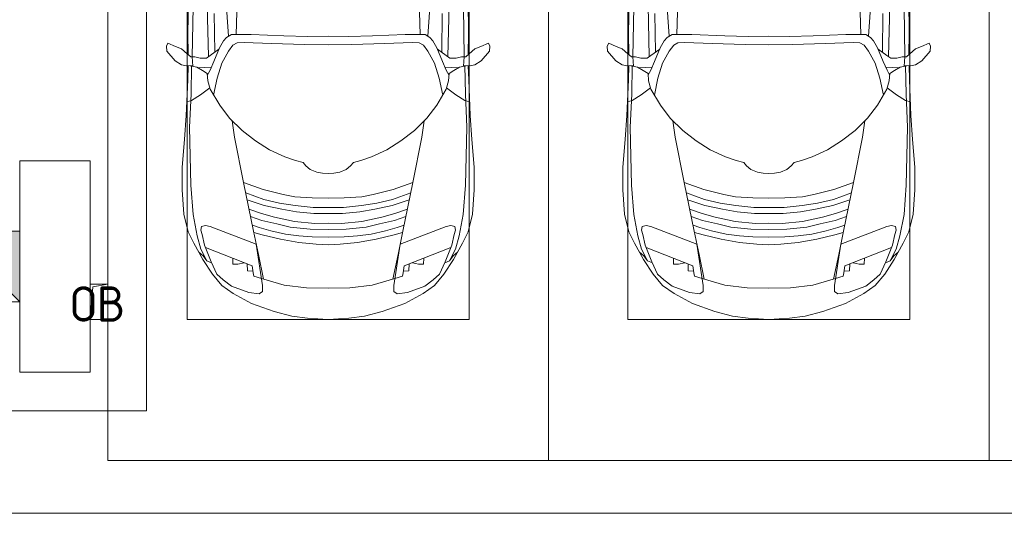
# Model space of a CAD drawing. Header units: millimetres. Extents: x -32229 to 169101, y -13689 to 125138.
# Tile 185 of 202: x 65135 to 70721, y 98750 to 101550. Entities that reach past the tile are written whole.
import ezdxf

# ---------------------------------------------------------------- set-up
doc = ezdxf.new("R2010")
doc.units = ezdxf.units.MM
for name, color, linetype, lineweight in [('A-____-NOTE-TEXT', 5, 'Continuous', 18), ('A-DETL-GENF-OTLN', 7, 'Continuous', 18), ('A-FLOR-____-OTLN', 7, 'Continuous', 18), ('A-GENM-____-OTLN', 7, 'Continuous', 18), ('C-PRKG-____-OTLN', 7, 'Continuous', 18), ('M-EQPM-____-OTLN', 7, 'Continuous', 18), ('S-COLS-____-MCUT', 7, 'Continuous', 40)]:
    doc.layers.add(name, color=color, linetype=linetype, lineweight=lineweight)
doc.layers.add('A-DETL-____-OTLN', color=7, linetype='Continuous', lineweight=9, true_color=0x00a600)
doc.styles.add('GOST Common', font='GOST_Common.ttf', dxfattribs={"height": 200})

# ---------------------------------------------------------------- blocks, each defined once
blk = doc.blocks.new('АР_Машиноместо - 4900x2400_М__5300х2500_-3113489--01 ЭМ')
at = {"layer": 'A-DETL-GENF-OTLN', "color": 253, "lineweight": 13, "true_color": 0xaaaaaa}
for p, q in [((684.8, 2406.5), (667.8, 2638.3)), ((1815.2, 2406.5), (1832.2, 2638.3)), ((456.8, 2613.6), (454.5, 2423.6)), ((2043.2, 2613.6), (2045.5, 2423.6)), ((603.5, 2534.3), (606.1, 2314.9)), ((1896.5, 2534.3), (1893.9, 2314.9)), ((454.5, 2423.6), (456, 2301.1)), ((700.6, 2415.4), (672.8, 2399.7)), ((813.8, 2416.7), (700.6, 2415.4)), ((999.2, 2409.3), (813.8, 2416.7)), ((1132.7, 2404.6), (999.2, 2409.3)), ((1250, 2406.6), (1132.7, 2404.6)), ((1250, 2406.6), (1367.3, 2404.6)), ((1367.3, 2404.6), (1500.8, 2409.3)), ((1500.8, 2409.3), (1686.2, 2416.7)), ((1686.2, 2416.7), (1799.4, 2415.4)), ((1799.4, 2415.4), (1827.2, 2399.7)), ((2045.5, 2423.6), (2044, 2301.1)), ((341.2, 2366.2), (333.1, 2350.6)), ((333.1, 2350.6), (335.2, 2322.3)), ((384.4, 2347.9), (341.2, 2366.2)), ((417.4, 2333.8), (384.4, 2347.9)), ((656.7, 2380.3), (633.8, 2340.5)), ((672.8, 2399.7), (656.7, 2380.3)), ((710, 2355.4), (685.1, 2322.3)), ((734.3, 2368.8), (710, 2355.4)), ((772.7, 2371.5), (734.3, 2368.8)), ((929.1, 2364.1), (772.7, 2371.5)), ((1115.2, 2358.7), (929.1, 2364.1)), ((1250, 2357.8), (1115.2, 2358.7)), ((1250, 2357.8), (1384.8, 2358.7)), ((1384.8, 2358.7), (1570.9, 2364.1)), ((1570.9, 2364.1), (1727.3, 2371.5)), ((1727.3, 2371.5), (1765.7, 2368.8)), ((1765.7, 2368.8), (1790, 2355.4)), ((1790, 2355.4), (1814.9, 2322.3)), ((1827.2, 2399.7), (1843.3, 2380.3)), ((1843.3, 2380.3), (1866.2, 2340.5)), ((2082.6, 2333.8), (2115.6, 2347.9)), ((2115.6, 2347.9), (2158.8, 2366.2)), ((2158.8, 2366.2), (2166.9, 2350.6)), ((2166.9, 2350.6), (2164.8, 2322.3)), ((335.2, 2322.3), (381.7, 2266.4)), ((449.8, 2306.1), (417.4, 2333.8)), ((470, 2290), (449.8, 2306.1)), ((580.6, 2296), (559, 2282.6)), ((630.6, 2332.9), (580.6, 2296)), ((633.8, 2340.5), (600.8, 2263)), ((685.1, 2322.3), (647.3, 2254.2)), ((1814.9, 2322.3), (1852.7, 2254.2)), ((1866.2, 2340.5), (1899.2, 2263)), ((1869.4, 2332.9), (1919.4, 2296)), ((1919.4, 2296), (1941, 2282.6)), ((2030, 2290), (2050.2, 2306.1)), ((2050.2, 2306.1), (2082.6, 2333.8)), ((2164.8, 2322.3), (2118.3, 2266.4)), ((381.7, 2266.4), (417.4, 2243.4)), ((417.4, 2243.4), (445.1, 2238.7)), ((445.1, 2238.7), (481.8, 2239.5)), ((453, 2159.1), (455, 2238.9)), ((505.1, 2230), (467.5, 2239.2)), ((493.6, 2288.6), (470, 2290)), ((482, 2235.6), (479.1, 2288.7)), ((523.3, 2281.2), (493.6, 2288.6)), ((559, 2282.6), (523.3, 2281.2)), ((600.8, 2263), (579.9, 2213.8)), ((647.3, 2254.2), (619.7, 2168.6)), ((1852.7, 2254.2), (1880.3, 2168.6)), ((1899.2, 2263), (1920.1, 2213.8)), ((1941, 2282.6), (1976.7, 2281.2)), ((1976.7, 2281.2), (2006.4, 2288.6)), ((1994.9, 2230), (2032.5, 2239.2)), ((2006.4, 2288.6), (2030, 2290)), ((2018, 2235.6), (2020.9, 2288.7)), ((2054.9, 2238.7), (2018.2, 2239.5)), ((2047, 2159.1), (2045, 2238.9)), ((2082.6, 2243.4), (2054.9, 2238.7)), ((2118.3, 2266.4), (2082.6, 2243.4)), ((536.7, 2211.8), (505.1, 2230)), ((586.6, 2231.3), (510.1, 2227.1)), ((564.3, 2195.4), (536.7, 2211.8)), ((567.1, 2153.8), (564.3, 2195.4)), ((579.9, 2213.8), (564.9, 2186.5)), ((1913.4, 2231.3), (1989.9, 2227.1)), ((1920.1, 2213.8), (1935.1, 2186.5)), ((1932.9, 2153.8), (1935.7, 2195.4)), ((1935.7, 2195.4), (1963.3, 2211.8)), ((1963.3, 2211.8), (1994.9, 2230)), ((444.9, 1956.8), (453, 2159.1)), ((580.7, 2105.7), (567.1, 2153.8)), ((619.7, 2168.6), (600.3, 2072.7)), ((1880.3, 2168.6), (1899.7, 2072.7)), ((1919.3, 2105.7), (1932.9, 2153.8)), ((2055.1, 1956.8), (2047, 2159.1)), ((525.5, 2074.6), (475.1, 2041)), ((578.8, 2112.6), (525.5, 2074.6)), ((634.6, 2015), (580.7, 2105.7)), ((1865.4, 2015), (1919.3, 2105.7)), ((1921.2, 2112.6), (1974.5, 2074.6)), ((1974.5, 2074.6), (2024.9, 2041)), ((475.1, 2041), (447.5, 2034.4)), ((690.7, 1941.6), (634.6, 2015)), ((1809.3, 1941.6), (1865.4, 2015)), ((2024.9, 2041), (2052.5, 2034.4)), ((434.8, 1820.7), (444.9, 1956.8)), ((2065.2, 1820.7), (2055.1, 1956.8)), ((761.1, 1871.7), (690.7, 1941.6)), ((718.3, 1834.2), (705.7, 1926.7)), ((1738.9, 1871.7), (1809.3, 1941.6)), ((1781.7, 1834.2), (1794.3, 1926.7)), ((837.5, 1812.1), (761.1, 1871.7)), ((1662.5, 1812.1), (1738.9, 1871.7)), ((422, 1662.9), (434.8, 1820.7)), ((770, 1576.5), (718.3, 1834.2)), ((917, 1761.1), (837.5, 1812.1)), ((1583, 1761.1), (1662.5, 1812.1)), ((1730, 1576.5), (1781.7, 1834.2)), ((2078, 1662.9), (2065.2, 1820.7)), ((1004.2, 1721.4), (917, 1761.1)), ((1495.8, 1721.4), (1583, 1761.1)), ((1064.9, 1700.5), (1004.2, 1721.4)), ((1107.2, 1689.8), (1064.9, 1700.5)), ((1123.5, 1670.9), (1107.2, 1689.8)), ((1376.5, 1670.9), (1392.8, 1689.8)), ((1392.8, 1689.8), (1435.1, 1700.5)), ((1435.1, 1700.5), (1495.8, 1721.4)), ((422, 1534.1), (422, 1662.9)), ((1147.5, 1650.5), (1123.5, 1670.9)), ((1184.7, 1635.7), (1147.5, 1650.5)), ((1217.8, 1629.1), (1184.7, 1635.7)), ((1217.8, 1629.1), (1250, 1626.8)), ((1282.2, 1629.1), (1250, 1626.8)), ((1282.2, 1629.1), (1315.3, 1635.7)), ((1315.3, 1635.7), (1352.5, 1650.5)), ((1352.5, 1650.5), (1376.5, 1670.9)), ((2078, 1534.1), (2078, 1662.9)), ((826.8, 1300.9), (770, 1576.5)), ((881.7, 1536.4), (770, 1576.5)), ((1618.3, 1536.4), (1730, 1576.5)), ((1673.2, 1300.9), (1730, 1576.5)), ((430.8, 1396.6), (422, 1534.1)), ((884.3, 1480.8), (782, 1518.1)), ((994.9, 1509.3), (881.7, 1536.4)), ((1060, 1496.1), (994.9, 1509.3)), ((1440, 1496.1), (1505.1, 1509.3)), ((1505.1, 1509.3), (1618.3, 1536.4)), ((1615.7, 1480.8), (1718, 1518.1)), ((2069.2, 1396.6), (2078, 1534.1)), ((887, 1446.5), (790.4, 1477.3)), ((973.4, 1459.7), (884.3, 1480.8)), ((1061.9, 1445.7), (973.4, 1459.7)), ((1159.3, 1489.1), (1060, 1496.1)), ((1250, 1488.3), (1159.3, 1489.1)), ((1250, 1488.3), (1340.7, 1489.1)), ((1340.7, 1489.1), (1440, 1496.1)), ((1438.1, 1445.7), (1526.6, 1459.7)), ((1526.6, 1459.7), (1615.7, 1480.8)), ((1613, 1446.5), (1709.6, 1477.3)), ((455.7, 1296.1), (430.8, 1396.6)), ((871.4, 1401.1), (800.5, 1424.6)), ((945.3, 1380.6), (871.4, 1401.1)), ((986.2, 1425.6), (887, 1446.5)), ((1070, 1410.4), (986.2, 1425.6)), ((1163.9, 1435.1), (1061.9, 1445.7)), ((1168.3, 1399.8), (1070, 1410.4)), ((1250, 1435.1), (1163.9, 1435.1)), ((1250, 1400.1), (1168.3, 1399.8)), ((1250, 1435.1), (1336.1, 1435.1)), ((1250, 1400.1), (1331.7, 1399.8)), ((1331.7, 1399.8), (1430, 1410.4)), ((1336.1, 1435.1), (1438.1, 1445.7)), ((1430, 1410.4), (1513.8, 1425.6)), ((1513.8, 1425.6), (1613, 1446.5)), ((1554.7, 1380.6), (1628.6, 1401.1)), ((1628.6, 1401.1), (1699.5, 1424.6)), ((2044.3, 1296.1), (2069.2, 1396.6)), ((873.8, 1361.2), (809.9, 1383.1)), ((958.3, 1341.1), (873.8, 1361.2)), ((1059, 1354.8), (945.3, 1380.6)), ((1035, 1323.2), (958.3, 1341.1)), ((1174.5, 1344.2), (1059, 1354.8)), ((1250, 1344.9), (1174.5, 1344.2)), ((1250, 1344.9), (1325.5, 1344.2)), ((1325.5, 1344.2), (1441, 1354.8)), ((1441, 1354.8), (1554.7, 1380.6)), ((1465, 1323.2), (1541.7, 1341.1)), ((1541.7, 1341.1), (1626.2, 1361.2)), ((1626.2, 1361.2), (1690.1, 1383.1)), ((487.4, 1232.1), (455.7, 1296.1)), ((527.2, 1305.2), (531.8, 1326)), ((535, 1280.6), (527.2, 1305.2)), ((531.8, 1326), (554.4, 1333.3)), ((554.4, 1333.3), (580.7, 1327.1)), ((580.7, 1327.1), (841.1, 1225.9)), ((859.1, 1321.2), (819.9, 1334.4)), ((853.8, 1167.4), (826.8, 1300.9)), ((876.3, 1278.7), (828.3, 1293.7)), ((925.2, 1301.6), (859.1, 1321.2)), ((1007.1, 1283.7), (925.2, 1301.6)), ((1148.3, 1312.4), (1035, 1323.2)), ((1250, 1309.3), (1148.3, 1312.4)), ((1250, 1309.3), (1351.7, 1312.4)), ((1351.7, 1312.4), (1465, 1323.2)), ((1492.9, 1283.7), (1574.8, 1301.6)), ((1574.8, 1301.6), (1640.9, 1321.2)), ((1623.7, 1278.7), (1671.7, 1293.7)), ((1640.9, 1321.2), (1680.1, 1334.4)), ((1646.2, 1167.4), (1673.2, 1300.9)), ((1919.3, 1327.1), (1658.9, 1225.9)), ((1945.6, 1333.3), (1919.3, 1327.1)), ((1968.2, 1326), (1945.6, 1333.3)), ((1965, 1280.6), (1972.8, 1305.2)), ((1972.8, 1305.2), (1968.2, 1326)), ((2012.6, 1232.1), (2044.3, 1296.1)), ((539.3, 1140.4), (487.4, 1232.1)), ((548.2, 1220.1), (535, 1280.6)), ((978.6, 1254.6), (876.3, 1278.7)), ((1084.1, 1236), (978.6, 1254.6)), ((1083.6, 1274.6), (1007.1, 1283.7)), ((1159.1, 1267.9), (1083.6, 1274.6)), ((1182.5, 1227.5), (1084.1, 1236)), ((1250, 1266.6), (1159.1, 1267.9)), ((1250, 1266.6), (1340.9, 1267.9)), ((1317.5, 1227.5), (1415.9, 1236)), ((1340.9, 1267.9), (1416.4, 1274.6)), ((1415.9, 1236), (1521.4, 1254.6)), ((1416.4, 1274.6), (1492.9, 1283.7)), ((1521.4, 1254.6), (1623.7, 1278.7)), ((1951.8, 1220.1), (1965, 1280.6)), ((1960.7, 1140.4), (2012.6, 1232.1)), ((540.4, 1159.6), (516.2, 1180.5)), ((586.9, 1126.3), (548.2, 1220.1)), ((841.1, 1225.9), (877.7, 991.4)), ((1250, 1223.7), (1182.5, 1227.5)), ((1250, 1223.7), (1317.5, 1227.5)), ((1658.9, 1225.9), (1622.3, 991.4)), ((1913.1, 1126.3), (1951.8, 1220.1)), ((1959.6, 1159.6), (1983.8, 1180.5)), ((593.2, 1056.8), (539.3, 1140.4)), ((561.3, 1132.6), (540.4, 1159.6)), ((589, 1121.6), (561.3, 1132.6)), ((617.9, 1057.3), (586.9, 1126.3)), ((882.6, 1027.5), (853.8, 1167.4)), ((1617.4, 1027.5), (1646.2, 1167.4)), ((1882.1, 1057.3), (1913.1, 1126.3)), ((1906.8, 1056.8), (1960.7, 1140.4)), ((1911, 1121.6), (1938.7, 1132.6)), ((1938.7, 1132.6), (1959.6, 1159.6)), ((647.2, 992.8), (593.2, 1056.8)), ((654.7, 1024.4), (617.9, 1057.3)), ((700.9, 989.1), (655, 1024.3)), ((1000.2, 994.5), (871.4, 1031.3)), ((1499.8, 994.5), (1628.6, 1031.3)), ((1799.1, 989.1), (1845, 1024.3)), ((1845.3, 1024.4), (1882.1, 1057.3)), ((1852.8, 992.8), (1906.8, 1056.8)), ((711.9, 946.2), (647.2, 992.8)), ((800.1, 952.6), (700.9, 989.1)), ((859, 944.1), (800.1, 952.6)), ((877.7, 958.9), (859, 944.1)), ((877.7, 991.4), (877.7, 958.9)), ((1127.4, 979.8), (1000.2, 994.5)), ((1250, 977.6), (1127.4, 979.8)), ((1250, 977.6), (1372.6, 979.8)), ((1372.6, 979.8), (1499.8, 994.5)), ((1622.3, 991.4), (1622.3, 958.9)), ((1622.3, 958.9), (1641, 944.1)), ((1641, 944.1), (1699.9, 952.6)), ((1699.9, 952.6), (1799.1, 989.1)), ((1788.1, 946.2), (1852.8, 992.8)), ((815.8, 891), (711.9, 946.2)), ((1684.2, 891), (1788.1, 946.2)), ((943.3, 845.1), (815.8, 891)), ((1044.2, 818.6), (943.3, 845.1)), ((1455.8, 818.6), (1556.7, 845.1)), ((1556.7, 845.1), (1684.2, 891)), ((1132.7, 806), (1044.2, 818.6)), ((1250, 800), (1132.7, 806)), ((1250, 800), (1367.3, 806)), ((1367.3, 806), (1455.8, 818.6))]:
    blk.add_line(p, q, dxfattribs=at)
at = {"layer": 'A-DETL-GENF-OTLN', "color": 254, "lineweight": 13, "true_color": 0xd4d4d4}
for p, q in [((483.3, 2571.4), (478, 2290)), ((570.6, 2291.4), (564.4, 2580.5)), ((728.4, 2415.7), (733.8, 2606.7)), ((1771.6, 2415.7), (1766.2, 2606.7)), ((1929.4, 2291.4), (1935.6, 2580.5)), ((2016.7, 2571.4), (2022, 2290)), ((471.8, 2077.7), (474.5, 2239.3)), ((2028.2, 2077.7), (2025.5, 2239.3)), ((462.8, 1889.5), (471.8, 2077.7)), ((2037.2, 1889.5), (2028.2, 2077.7)), ((470.9, 1561.4), (462.8, 1889.5)), ((2029.1, 1561.4), (2037.2, 1889.5)), ((483.4, 1395.6), (470.9, 1561.4)), ((2016.6, 1395.6), (2029.1, 1561.4)), ((507.4, 1274.3), (483.4, 1395.6)), ((1992.6, 1274.3), (2016.6, 1395.6)), ((527.9, 1198.6), (507.4, 1274.3)), ((1972.1, 1198.6), (1992.6, 1274.3)), ((561.7, 1132.1), (527.9, 1198.6)), ((818.8, 1102.9), (554, 1208.1)), ((1681.2, 1102.9), (1946, 1208.1)), ((1938.3, 1132.1), (1972.1, 1198.6)), ((709.1, 1112.7), (708.2, 1146.9)), ((772.6, 1121.3), (737.7, 1113.6)), ((1727.4, 1121.3), (1762.3, 1113.6)), ((1790.9, 1112.7), (1791.8, 1146.9)), ((737.7, 1113.6), (709.1, 1112.7)), ((792.9, 1076.2), (791.2, 1114.5)), ((823.3, 1074.4), (792.9, 1076.2)), ((824.1, 1063.7), (818.8, 1102.9)), ((827.7, 1045), (824.1, 1063.7)), ((1672.3, 1045), (1675.9, 1063.7)), ((1675.9, 1063.7), (1681.2, 1102.9)), ((1676.7, 1074.4), (1707.1, 1076.2)), ((1707.1, 1076.2), (1708.8, 1114.5)), ((1762.3, 1113.6), (1790.9, 1112.7)), ((871.3, 1031.9), (827.7, 1045)), ((1628.7, 1031.9), (1672.3, 1045))]:
    blk.add_line(p, q, dxfattribs=at)
at = {"layer": 'C-PRKG-____-OTLN', "color": 253, "lineweight": 13, "true_color": 0xaaaaaa}
for p, q in [((0, 0), (0, 5300)), ((2500, 0), (2500, 5300)), ((450, 800), (450, 4500)), ((2050, 800), (2050, 4500)), ((450, 800), (2050, 800)), ((2500, 0), (0, 0))]:
    blk.add_line(p, q, dxfattribs=at)
blk = doc.blocks.new('АР_Машиноместо - 4900x2400_М__5300х2500_-V11--01 ЭМ')
at = {"layer": 'C-PRKG-____-OTLN', "color": 253, "lineweight": 13, "true_color": 0xaaaaaa}
for q in [(0, 0), (2500, -5300)]:
    blk.add_line((2500, 0), q, dxfattribs=at)
blk = doc.blocks.new('АР_Машиноместо - 4900x2400_М__5300х2500_-V12--01 ЭМ')
at = {"layer": 'A-DETL-GENF-OTLN', "color": 253, "lineweight": 13, "true_color": 0xaaaaaa}
for p, q in [((1044.2, -818.6), (943.3, -845.1)), ((1132.7, -806), (1044.2, -818.6)), ((1250, -800), (1132.7, -806)), ((1250, -800), (1367.3, -806)), ((1367.3, -806), (1455.8, -818.6)), ((1455.8, -818.6), (1556.7, -845.1)), ((815.8, -891), (711.9, -946.2)), ((943.3, -845.1), (815.8, -891)), ((1556.7, -845.1), (1684.2, -891)), ((1684.2, -891), (1788.1, -946.2)), ((711.9, -946.2), (647.2, -992.8)), ((859, -944.1), (800.1, -952.6)), ((877.7, -958.9), (859, -944.1)), ((1622.3, -958.9), (1641, -944.1)), ((1641, -944.1), (1699.9, -952.6)), ((1788.1, -946.2), (1852.8, -992.8)), ((647.2, -992.8), (593.2, -1056.8)), ((700.9, -989.1), (655, -1024.3)), ((800.1, -952.6), (700.9, -989.1)), ((841.1, -1225.9), (877.7, -991.4)), ((1000.2, -994.5), (871.4, -1031.3)), ((877.7, -991.4), (877.7, -958.9)), ((1127.4, -979.8), (1000.2, -994.5)), ((1250, -977.6), (1127.4, -979.8)), ((1250, -977.6), (1372.6, -979.8)), ((1372.6, -979.8), (1499.8, -994.5)), ((1499.8, -994.5), (1628.6, -1031.3)), ((1622.3, -991.4), (1622.3, -958.9)), ((1658.9, -1225.9), (1622.3, -991.4)), ((1699.9, -952.6), (1799.1, -989.1)), ((1799.1, -989.1), (1845, -1024.3)), ((1852.8, -992.8), (1906.8, -1056.8)), ((593.2, -1056.8), (539.3, -1140.4)), ((617.9, -1057.3), (586.9, -1126.3)), ((654.7, -1024.4), (617.9, -1057.3)), ((882.6, -1027.5), (853.8, -1167.4)), ((1617.4, -1027.5), (1646.2, -1167.4)), ((1845.3, -1024.4), (1882.1, -1057.3)), ((1882.1, -1057.3), (1913.1, -1126.3)), ((1906.8, -1056.8), (1960.7, -1140.4)), ((539.3, -1140.4), (487.4, -1232.1)), ((540.4, -1159.6), (516.2, -1180.5)), ((561.3, -1132.6), (540.4, -1159.6)), ((586.9, -1126.3), (548.2, -1220.1)), ((589, -1121.6), (561.3, -1132.6)), ((853.8, -1167.4), (826.8, -1300.9)), ((1646.2, -1167.4), (1673.2, -1300.9)), ((1911, -1121.6), (1938.7, -1132.6)), ((1913.1, -1126.3), (1951.8, -1220.1)), ((1938.7, -1132.6), (1959.6, -1159.6)), ((1959.6, -1159.6), (1983.8, -1180.5)), ((1960.7, -1140.4), (2012.6, -1232.1)), ((548.2, -1220.1), (535, -1280.6)), ((580.7, -1327.1), (841.1, -1225.9)), ((1182.5, -1227.5), (1084.1, -1236)), ((1250, -1223.7), (1182.5, -1227.5)), ((1250, -1223.7), (1317.5, -1227.5)), ((1317.5, -1227.5), (1415.9, -1236)), ((1919.3, -1327.1), (1658.9, -1225.9)), ((1951.8, -1220.1), (1965, -1280.6)), ((487.4, -1232.1), (455.7, -1296.1)), ((535, -1280.6), (527.2, -1305.2)), ((876.3, -1278.7), (828.3, -1293.7)), ((978.6, -1254.6), (876.3, -1278.7)), ((1007.1, -1283.7), (925.2, -1301.6)), ((1084.1, -1236), (978.6, -1254.6)), ((1083.6, -1274.6), (1007.1, -1283.7)), ((1159.1, -1267.9), (1083.6, -1274.6)), ((1250, -1266.6), (1159.1, -1267.9)), ((1250, -1266.6), (1340.9, -1267.9)), ((1340.9, -1267.9), (1416.4, -1274.6)), ((1415.9, -1236), (1521.4, -1254.6)), ((1416.4, -1274.6), (1492.9, -1283.7)), ((1492.9, -1283.7), (1574.8, -1301.6)), ((1521.4, -1254.6), (1623.7, -1278.7)), ((1623.7, -1278.7), (1671.7, -1293.7)), ((1965, -1280.6), (1972.8, -1305.2)), ((2012.6, -1232.1), (2044.3, -1296.1)), ((455.7, -1296.1), (430.8, -1396.6)), ((527.2, -1305.2), (531.8, -1326)), ((531.8, -1326), (554.4, -1333.3)), ((554.4, -1333.3), (580.7, -1327.1)), ((826.8, -1300.9), (770, -1576.5)), ((859.1, -1321.2), (819.9, -1334.4)), ((925.2, -1301.6), (859.1, -1321.2)), ((1035, -1323.2), (958.3, -1341.1)), ((1148.3, -1312.4), (1035, -1323.2)), ((1250, -1309.3), (1148.3, -1312.4)), ((1250, -1309.3), (1351.7, -1312.4)), ((1351.7, -1312.4), (1465, -1323.2)), ((1465, -1323.2), (1541.7, -1341.1)), ((1574.8, -1301.6), (1640.9, -1321.2)), ((1640.9, -1321.2), (1680.1, -1334.4)), ((1673.2, -1300.9), (1730, -1576.5)), ((1945.6, -1333.3), (1919.3, -1327.1)), ((1968.2, -1326), (1945.6, -1333.3)), ((1972.8, -1305.2), (1968.2, -1326)), ((2044.3, -1296.1), (2069.2, -1396.6)), ((873.8, -1361.2), (809.9, -1383.1)), ((945.3, -1380.6), (871.4, -1401.1)), ((958.3, -1341.1), (873.8, -1361.2)), ((1059, -1354.8), (945.3, -1380.6)), ((1174.5, -1344.2), (1059, -1354.8)), ((1250, -1344.9), (1174.5, -1344.2)), ((1250, -1344.9), (1325.5, -1344.2)), ((1325.5, -1344.2), (1441, -1354.8)), ((1441, -1354.8), (1554.7, -1380.6)), ((1541.7, -1341.1), (1626.2, -1361.2)), ((1554.7, -1380.6), (1628.6, -1401.1)), ((1626.2, -1361.2), (1690.1, -1383.1)), ((430.8, -1396.6), (422, -1534.1)), ((887, -1446.5), (790.4, -1477.3)), ((871.4, -1401.1), (800.5, -1424.6)), ((986.2, -1425.6), (887, -1446.5)), ((1061.9, -1445.7), (973.4, -1459.7)), ((1070, -1410.4), (986.2, -1425.6)), ((1163.9, -1435.1), (1061.9, -1445.7)), ((1168.3, -1399.8), (1070, -1410.4)), ((1250, -1435.1), (1163.9, -1435.1)), ((1250, -1400.1), (1168.3, -1399.8)), ((1250, -1400.1), (1331.7, -1399.8)), ((1250, -1435.1), (1336.1, -1435.1)), ((1331.7, -1399.8), (1430, -1410.4)), ((1336.1, -1435.1), (1438.1, -1445.7)), ((1430, -1410.4), (1513.8, -1425.6)), ((1438.1, -1445.7), (1526.6, -1459.7)), ((1513.8, -1425.6), (1613, -1446.5)), ((1613, -1446.5), (1709.6, -1477.3)), ((1628.6, -1401.1), (1699.5, -1424.6)), ((2069.2, -1396.6), (2078, -1534.1)), ((884.3, -1480.8), (782, -1518.1)), ((973.4, -1459.7), (884.3, -1480.8)), ((1060, -1496.1), (994.9, -1509.3)), ((1159.3, -1489.1), (1060, -1496.1)), ((1250, -1488.3), (1159.3, -1489.1)), ((1250, -1488.3), (1340.7, -1489.1)), ((1340.7, -1489.1), (1440, -1496.1)), ((1440, -1496.1), (1505.1, -1509.3)), ((1526.6, -1459.7), (1615.7, -1480.8)), ((1615.7, -1480.8), (1718, -1518.1)), ((422, -1534.1), (422, -1662.9)), ((881.7, -1536.4), (770, -1576.5)), ((994.9, -1509.3), (881.7, -1536.4)), ((1505.1, -1509.3), (1618.3, -1536.4)), ((1618.3, -1536.4), (1730, -1576.5)), ((2078, -1534.1), (2078, -1662.9)), ((770, -1576.5), (718.3, -1834.2)), ((1730, -1576.5), (1781.7, -1834.2)), ((422, -1662.9), (434.8, -1820.7)), ((1123.5, -1670.9), (1107.2, -1689.8)), ((1147.5, -1650.5), (1123.5, -1670.9)), ((1184.7, -1635.7), (1147.5, -1650.5)), ((1217.8, -1629.1), (1184.7, -1635.7)), ((1217.8, -1629.1), (1250, -1626.8)), ((1282.2, -1629.1), (1250, -1626.8)), ((1282.2, -1629.1), (1315.3, -1635.7)), ((1315.3, -1635.7), (1352.5, -1650.5)), ((1352.5, -1650.5), (1376.5, -1670.9)), ((1376.5, -1670.9), (1392.8, -1689.8)), ((2078, -1662.9), (2065.2, -1820.7)), ((1004.2, -1721.4), (917, -1761.1)), ((1064.9, -1700.5), (1004.2, -1721.4)), ((1107.2, -1689.8), (1064.9, -1700.5)), ((1392.8, -1689.8), (1435.1, -1700.5)), ((1435.1, -1700.5), (1495.8, -1721.4)), ((1495.8, -1721.4), (1583, -1761.1)), ((917, -1761.1), (837.5, -1812.1)), ((1583, -1761.1), (1662.5, -1812.1)), ((434.8, -1820.7), (444.9, -1956.8)), ((718.3, -1834.2), (705.7, -1926.7)), ((837.5, -1812.1), (761.1, -1871.7)), ((1662.5, -1812.1), (1738.9, -1871.7)), ((1781.7, -1834.2), (1794.3, -1926.7)), ((2065.2, -1820.7), (2055.1, -1956.8)), ((761.1, -1871.7), (690.7, -1941.6)), ((1738.9, -1871.7), (1809.3, -1941.6)), ((690.7, -1941.6), (634.6, -2015)), ((1809.3, -1941.6), (1865.4, -2015)), ((444.9, -1956.8), (453, -2159.1)), ((2055.1, -1956.8), (2047, -2159.1)), ((475.1, -2041), (447.5, -2034.4)), ((525.5, -2074.6), (475.1, -2041)), ((634.6, -2015), (580.7, -2105.7)), ((1865.4, -2015), (1919.3, -2105.7)), ((1974.5, -2074.6), (2024.9, -2041)), ((2024.9, -2041), (2052.5, -2034.4)), ((578.8, -2112.6), (525.5, -2074.6)), ((580.7, -2105.7), (567.1, -2153.8)), ((619.7, -2168.6), (600.3, -2072.7)), ((1880.3, -2168.6), (1899.7, -2072.7)), ((1919.3, -2105.7), (1932.9, -2153.8)), ((1921.2, -2112.6), (1974.5, -2074.6)), ((453, -2159.1), (455, -2238.9)), ((567.1, -2153.8), (564.3, -2195.4)), ((647.3, -2254.2), (619.7, -2168.6)), ((1852.7, -2254.2), (1880.3, -2168.6)), ((1932.9, -2153.8), (1935.7, -2195.4)), ((2047, -2159.1), (2045, -2238.9)), ((505.1, -2230), (467.5, -2239.2)), ((536.7, -2211.8), (505.1, -2230)), ((586.6, -2231.3), (510.1, -2227.1)), ((564.3, -2195.4), (536.7, -2211.8)), ((579.9, -2213.8), (564.9, -2186.5)), ((600.8, -2263), (579.9, -2213.8)), ((1899.2, -2263), (1920.1, -2213.8)), ((1913.4, -2231.3), (1989.9, -2227.1)), ((1920.1, -2213.8), (1935.1, -2186.5)), ((1935.7, -2195.4), (1963.3, -2211.8)), ((1963.3, -2211.8), (1994.9, -2230)), ((1994.9, -2230), (2032.5, -2239.2)), ((335.2, -2322.3), (381.7, -2266.4)), ((381.7, -2266.4), (417.4, -2243.4)), ((417.4, -2243.4), (445.1, -2238.7)), ((445.1, -2238.7), (481.8, -2239.5)), ((470, -2290), (449.8, -2306.1)), ((493.6, -2288.6), (470, -2290)), ((482, -2235.6), (479.1, -2288.7)), ((523.3, -2281.2), (493.6, -2288.6)), ((559, -2282.6), (523.3, -2281.2)), ((580.6, -2296), (559, -2282.6)), ((633.8, -2340.5), (600.8, -2263)), ((685.1, -2322.3), (647.3, -2254.2)), ((1814.9, -2322.3), (1852.7, -2254.2)), ((1866.2, -2340.5), (1899.2, -2263)), ((1919.4, -2296), (1941, -2282.6)), ((1941, -2282.6), (1976.7, -2281.2)), ((1976.7, -2281.2), (2006.4, -2288.6)), ((2006.4, -2288.6), (2030, -2290)), ((2018, -2235.6), (2020.9, -2288.7)), ((2054.9, -2238.7), (2018.2, -2239.5)), ((2030, -2290), (2050.2, -2306.1)), ((2082.6, -2243.4), (2054.9, -2238.7)), ((2118.3, -2266.4), (2082.6, -2243.4)), ((2164.8, -2322.3), (2118.3, -2266.4)), ((333.1, -2350.6), (335.2, -2322.3)), ((417.4, -2333.8), (384.4, -2347.9)), ((449.8, -2306.1), (417.4, -2333.8)), ((454.5, -2423.6), (456, -2301.1)), ((630.6, -2332.9), (580.6, -2296)), ((603.5, -2534.3), (606.1, -2314.9)), ((656.7, -2380.3), (633.8, -2340.5)), ((710, -2355.4), (685.1, -2322.3)), ((1790, -2355.4), (1814.9, -2322.3)), ((1843.3, -2380.3), (1866.2, -2340.5)), ((1869.4, -2332.9), (1919.4, -2296)), ((1896.5, -2534.3), (1893.9, -2314.9)), ((2045.5, -2423.6), (2044, -2301.1)), ((2050.2, -2306.1), (2082.6, -2333.8)), ((2082.6, -2333.8), (2115.6, -2347.9)), ((2166.9, -2350.6), (2164.8, -2322.3)), ((341.2, -2366.2), (333.1, -2350.6)), ((384.4, -2347.9), (341.2, -2366.2)), ((672.8, -2399.7), (656.7, -2380.3)), ((700.6, -2415.4), (672.8, -2399.7)), ((734.3, -2368.8), (710, -2355.4)), ((772.7, -2371.5), (734.3, -2368.8)), ((929.1, -2364.1), (772.7, -2371.5)), ((1115.2, -2358.7), (929.1, -2364.1)), ((1250, -2357.8), (1115.2, -2358.7)), ((1250, -2357.8), (1384.8, -2358.7)), ((1384.8, -2358.7), (1570.9, -2364.1)), ((1570.9, -2364.1), (1727.3, -2371.5)), ((1727.3, -2371.5), (1765.7, -2368.8)), ((1765.7, -2368.8), (1790, -2355.4)), ((1799.4, -2415.4), (1827.2, -2399.7)), ((1827.2, -2399.7), (1843.3, -2380.3)), ((2115.6, -2347.9), (2158.8, -2366.2)), ((2158.8, -2366.2), (2166.9, -2350.6)), ((456.8, -2613.6), (454.5, -2423.6)), ((684.8, -2406.5), (667.8, -2638.3)), ((813.8, -2416.7), (700.6, -2415.4)), ((999.2, -2409.3), (813.8, -2416.7)), ((1132.7, -2404.6), (999.2, -2409.3)), ((1250, -2406.6), (1132.7, -2404.6)), ((1250, -2406.6), (1367.3, -2404.6)), ((1367.3, -2404.6), (1500.8, -2409.3)), ((1500.8, -2409.3), (1686.2, -2416.7)), ((1686.2, -2416.7), (1799.4, -2415.4)), ((1815.2, -2406.5), (1832.2, -2638.3)), ((2043.2, -2613.6), (2045.5, -2423.6))]:
    blk.add_line(p, q, dxfattribs=at)
at = {"layer": 'A-DETL-GENF-OTLN', "color": 254, "lineweight": 13, "true_color": 0xd4d4d4}
for p, q in [((827.7, -1045), (824.1, -1063.7)), ((871.3, -1031.9), (827.7, -1045)), ((1628.7, -1031.9), (1672.3, -1045)), ((1672.3, -1045), (1675.9, -1063.7)), ((818.8, -1102.9), (554, -1208.1)), ((709.1, -1112.7), (708.2, -1146.9)), ((737.7, -1113.6), (709.1, -1112.7)), ((772.6, -1121.3), (737.7, -1113.6)), ((792.9, -1076.2), (791.2, -1114.5)), ((823.3, -1074.4), (792.9, -1076.2)), ((824.1, -1063.7), (818.8, -1102.9)), ((1675.9, -1063.7), (1681.2, -1102.9)), ((1676.7, -1074.4), (1707.1, -1076.2)), ((1681.2, -1102.9), (1946, -1208.1)), ((1707.1, -1076.2), (1708.8, -1114.5)), ((1727.4, -1121.3), (1762.3, -1113.6)), ((1762.3, -1113.6), (1790.9, -1112.7)), ((1790.9, -1112.7), (1791.8, -1146.9)), ((561.7, -1132.1), (527.9, -1198.6)), ((1938.3, -1132.1), (1972.1, -1198.6)), ((527.9, -1198.6), (507.4, -1274.3)), ((1972.1, -1198.6), (1992.6, -1274.3)), ((507.4, -1274.3), (483.4, -1395.6)), ((1992.6, -1274.3), (2016.6, -1395.6)), ((483.4, -1395.6), (470.9, -1561.4)), ((2016.6, -1395.6), (2029.1, -1561.4)), ((470.9, -1561.4), (462.8, -1889.5)), ((2029.1, -1561.4), (2037.2, -1889.5)), ((462.8, -1889.5), (471.8, -2077.7)), ((2037.2, -1889.5), (2028.2, -2077.7)), ((471.8, -2077.7), (474.5, -2239.3)), ((2028.2, -2077.7), (2025.5, -2239.3)), ((483.3, -2571.4), (478, -2290)), ((2016.7, -2571.4), (2022, -2290)), ((570.6, -2291.4), (564.4, -2580.5)), ((1929.4, -2291.4), (1935.6, -2580.5)), ((728.4, -2415.7), (733.8, -2606.7)), ((1771.6, -2415.7), (1766.2, -2606.7))]:
    blk.add_line(p, q, dxfattribs=at)
at = {"layer": 'C-PRKG-____-OTLN', "color": 253, "lineweight": 13, "true_color": 0xaaaaaa}
for p, q in [((2500, 0), (0, 0)), ((0, 0), (0, -5300)), ((2500, 0), (2500, -800)), ((450, -800), (450, -4500)), ((450, -800), (2050, -800)), ((2050, -800), (2050, -4500)), ((2500, -1000), (2500, -5300))]:
    blk.add_line(p, q, dxfattribs=at)
blk = doc.blocks.new('АР_Канал вертикальный прямоугольный - ОВ-4138197--01 ЭМ')
at = {"layer": 'M-EQPM-____-OTLN', "color": 253, "lineweight": 13, "true_color": 0xaaaaaa}
for p, q in [((50, 100), (-50, 100)), ((-50, 100), (-50, -100)), ((50, 100), (-50, 100)), ((-50, 100), (-50, -100)), ((-50, -100), (-50, 100)), ((-50, 100), (50, 100)), ((-50, -100), (-35, 85)), ((-50, -100), (-35, 85)), ((-35, 85), (50, 100)), ((-35, 85), (50, 100)), ((50, -100), (50, 100)), ((50, 100), (50, -100)), ((-50, -100), (50, -100)), ((50, -100), (-50, -100))]:
    blk.add_line(p, q, dxfattribs=at)
blk = doc.blocks.new('АР-Заполнение деф_ шва - Д_ш_-4327394--01 ЭМ')
at = {"layer": 'A-GENM-____-OTLN', "color": 253, "lineweight": 13, "true_color": 0xaaaaaa}
blk.add_line((0, 25), (76270, 25), dxfattribs=at)
blk = doc.blocks.new('Наметкина 10_РД_АР_П_отсоединено_rvt-1--01 ЭМ')
at = {"layer": 'A-FLOR-____-OTLN', "color": 253, "lineweight": 13, "true_color": 0xaaaaaa}
blk.add_line((124255.3, 98750), (49635.3, 98750), dxfattribs=at)
at = {"layer": 'S-COLS-____-MCUT', "color": 253, "lineweight": 15, "true_color": 0xaaaaaa}
for p, q in [((65535.3, 100750), (65135.3, 100750)), ((65135.3, 100750), (65135.3, 99550)), ((65535.3, 100050), (65535.3, 100750)), ((65535.3, 99550), (65535.3, 99850)), ((65135.3, 99550), (65535.3, 99550))]:
    blk.add_line(p, q, dxfattribs=at)
at = {"layer": 'A-GENM-____-OTLN', "color": 253, "lineweight": 13, "true_color": 0xaaaaaa}
blk.add_blockref('АР-Заполнение деф_ шва - Д_ш_-4327394--01 ЭМ', (47985.3, 98725), dxfattribs=at)
at = {"layer": 'C-PRKG-____-OTLN', "color": 253, "lineweight": 13, "true_color": 0xaaaaaa, "rotation": 180}
for name, p in [('АР_Машиноместо - 4900x2400_М__5300х2500_-V12--01 ЭМ', (68135.3, 99050)), ('АР_Машиноместо - 4900x2400_М__5300х2500_-V11--01 ЭМ', (73135.3, 99050))]:
    blk.add_blockref(name, p, dxfattribs=at)
at = {"layer": 'C-PRKG-____-OTLN', "color": 253, "lineweight": 13, "true_color": 0xaaaaaa}
blk.add_blockref('АР_Машиноместо - 4900x2400_М__5300х2500_-3113489--01 ЭМ', (68135.3, 99050), dxfattribs=at)
at = {"layer": 'M-EQPM-____-OTLN', "color": 253, "lineweight": 13, "true_color": 0xaaaaaa}
blk.add_blockref('АР_Канал вертикальный прямоугольный - ОВ-4138197--01 ЭМ', (65585.3, 99950), dxfattribs=at)
at = {"layer": 'A-____-NOTE-TEXT', "color": 253, "lineweight": 5, "true_color": 0xaaaaaa, "insert": (65423.1, 100037.2), "char_height": 200, "width": 400.844, "attachment_point": 1, "style": 'GOST Common'}
blk.add_mtext('ОВ', dxfattribs=at)
blk = doc.blocks.new('УГО_Шкаф - УГО_Шкаф-V122--01 ЭМ')
at = {"layer": 'A-____-NOTE-TEXT', "lineweight": 9, "true_color": 0x0000ff}
blk.add_hatch(color=5, dxfattribs=at).paths.add_polyline_path([(1, 2), (1, 0), (-1, 0)])
at = {"layer": 'A-____-NOTE-TEXT', "color": 5, "lineweight": 9, "true_color": 0x0000ff}
for p, q in [((-1, 0), (-1, 2)), ((-1, 2), (1, 2)), ((1, 2), (-1, 0)), ((1, 0), (1, 2)), ((1, 0), (1, 2)), ((1, 0), (-1, 0)), ((-1, 0), (1, 0))]:
    blk.add_line(p, q, dxfattribs=at)

msp = doc.modelspace()

# ---------------------------------------------------------------- linework, layer by layer
at = {"layer": 'A-DETL-____-OTLN', "color": 5, "true_color": 0x0000ff}
for p, q in [((65855, 117930.6), (65855, 99330.6)), ((65855, 99330.6), (64915.3, 99330.6))]:
    msp.add_line(p, q, dxfattribs=at)

# ---------------------------------------------------------------- block references
at = {"lineweight": 5}
msp.add_blockref('Наметкина 10_РД_АР_П_отсоединено_rvt-1--01 ЭМ', (0, 0), dxfattribs=at)
at = {"layer": 'A-____-NOTE-TEXT', "color": 5, "lineweight": 9, "true_color": 0x0000ff, "xscale": 200, "yscale": 200, "zscale": 200, "rotation": 90.00000000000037}
msp.add_blockref('УГО_Шкаф - УГО_Шкаф-V122--01 ЭМ', (65135.3, 100150), dxfattribs=at)

doc.saveas('drawing.dxf')
